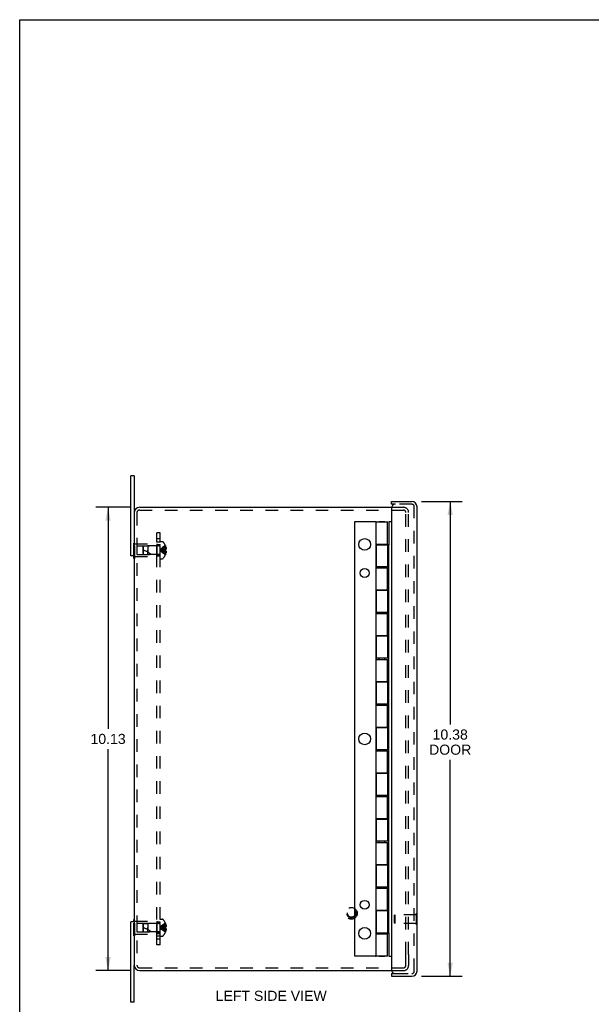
# Model space of a CAD drawing. Header units: inches. Extents: x 0 to 50, y 0 to 32.4.
# Tile 2 of 5: x 0 to 12.5, y 10.8 to 32.4. Entities that reach past the tile are written whole.
import ezdxf

# ---------------------------------------------------------------- set-up
doc = ezdxf.new("R2010")
doc.units = ezdxf.units.IN
doc.header["$LTSCALE"] = 2.75
doc.header["$MEASUREMENT"] = 0
doc.linetypes.add('HIDDEN', pattern=[0.2, 0.1, -0.1])
doc.layers.get('0').update_dxf_attribs({"linetype": 'CONTINUOUS'})
for name, color, linetype in [('DEFAULT_2', 8, 'HIDDEN'), ('DIMENSIONS', 7, 'CONTINUOUS'), ('DOOR_ASSEMBLY', 7, 'CONTINUOUS'), ('SUBPANEL', 7, 'CONTINUOUS')]:
    doc.layers.add(name, color=color, linetype=linetype)
doc.styles.get("Standard").update_dxf_attribs({"font": 'arial.ttf'})
doc.dimstyles.new('DIMSTYLE_1', dxfattribs={"dimtxt": 0.220588, "dimasz": 0.294118, "dimexe": 0.09, "dimexo": 0.07, "dimgap": 0.0375, "dimtad": 0, "dimtih": 1, "dimtoh": 1, "dimzin": 4, "dimdsep": 46, "dimtxsty": 'Standard', "dimblk": '_FILLED', "dimblk1": '_FILLED', "dimblk2": '_FILLED', "dimcen": 0.09, "dimazin": 1, "dimtfac": 1, "dimtdec": 3, "dimtofl": 0, "dimtmove": 0, "dimatfit": 3, "dimldrblk": '_FILLED', "dimfxl": 0, "dimtolj": 1, "dimtzin": 4, "dimarcsym": 0})

# ---------------------------------------------------------------- blocks, each defined once
blk = doc.blocks.new('_FILLED')
at = {"color": 0, "linetype": 'ByBlock'}
blk.add_solid([(0, 0), (-1, 0.2), (-1, -0.2)], dxfattribs=at)
blk = doc.blocks.new('*D1')
at = {"layer": 'DIMENSIONS', "color": 2, "linetype": 'Continuous'}
for p, q in [((8.783, 21.822), (9.679, 21.822)), ((9.414, 21.822), (9.414, 16.951)), ((9.414, 11.447), (9.414, 16.179)), ((8.783, 11.447), (9.679, 11.447))]:
    blk.add_line(p, q, dxfattribs=at)
at = {"layer": 'DIMENSIONS', "color": 2, "linetype": 'Continuous', "xscale": 0.2941176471, "yscale": 0.2941176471, "zscale": 0.2941176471}
for p, rotation in [((9.414, 21.822), 90), ((9.414, 11.447), 270)]:
    blk.add_blockref('_FILLED', p, dxfattribs=dict(at, rotation=rotation))
at = {"layer": 'DIMENSIONS', "color": 2, "linetype": 'Continuous', "insert": (9.414, 16.841), "char_height": 0.2206, "width": 0.92335, "attachment_point": 2, "line_spacing_factor": 0.9}
blk.add_mtext('10.38\\PDOOR', dxfattribs=at)
blk = doc.blocks.new('*D9')
at = {"layer": 'DIMENSIONS', "color": 2, "linetype": 'Continuous'}
for p, q in [((2.418, 21.697), (1.668, 21.697)), ((1.933, 21.697), (1.933, 16.856)), ((1.933, 11.572), (1.933, 16.414)), ((2.418, 11.572), (1.668, 11.572))]:
    blk.add_line(p, q, dxfattribs=at)
at = {"layer": 'DIMENSIONS', "color": 2, "linetype": 'Continuous', "xscale": 0.2941176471, "yscale": 0.2941176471, "zscale": 0.2941176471}
for p, rotation in [((1.933, 21.697), 90), ((1.933, 11.572), 270)]:
    blk.add_blockref('_FILLED', p, dxfattribs=dict(at, rotation=rotation))
at = {"layer": 'DIMENSIONS', "color": 2, "linetype": 'Continuous', "insert": (1.933, 16.745), "char_height": 0.2206, "width": 0.77083, "attachment_point": 2, "line_spacing_factor": 0.9}
blk.add_mtext('10.13', dxfattribs=at)

msp = doc.modelspace()

# ---------------------------------------------------------------- linework, layer by layer
at = {"color": 7, "linetype": 'Continuous'}
for p, q in [((0, 0), (0, 32.353)), ((0, 32.353), (50, 32.353)), ((2.504, 22.385), (2.429, 22.385)), ((2.504, 22.385), (2.504, 21.577)), ((2.504, 20.635), (2.429, 20.635)), ((2.499, 20.58), (2.499, 20.635)), ((2.499, 20.58), (2.504, 20.58)), ((2.504, 12.635), (2.429, 12.635)), ((2.499, 12.69), (2.504, 12.69)), ((2.499, 12.635), (2.499, 12.69)), ((2.504, 10.885), (2.504, 11.692)), ((2.504, 10.885), (2.429, 10.885))]:
    msp.add_line(p, q, dxfattribs=at)
at = {"color": 3, "linetype": 'Continuous'}
for p, q in [((2.429, 20.635), (2.429, 22.385)), ((2.504, 21.577), (2.504, 11.692)), ((2.624, 21.697), (8.133, 21.697)), ((2.429, 10.885), (2.429, 12.635)), ((2.624, 11.572), (8.133, 11.572))]:
    msp.add_line(p, q, dxfattribs=at)
for centre, start, end in [((2.624, 21.577), 90, 180), ((2.624, 11.692), 180, 270)]:
    msp.add_arc(centre, 0.12, start, end, dxfattribs=at)
at = {"layer": 'DEFAULT_2', "color": 8, "linetype": 'HIDDEN'}
for p, q in [((2.564, 21.577), (2.564, 11.692)), ((2.624, 21.637), (8.392, 21.637)), ((8.133, 21.697), (8.392, 21.697)), ((8.444, 11.922), (8.444, 21.585)), ((8.504, 11.922), (8.504, 21.585)), ((2.499, 20.635), (2.499, 20.94)), ((2.499, 20.94), (2.52, 20.94)), ((2.52, 20.58), (2.52, 20.94)), ((2.52, 20.9), (2.999, 20.9)), ((2.999, 20.9), (2.999, 20.62)), ((3.074, 20.573), (3.074, 20.946)), ((3.074, 20.946), (3.121, 20.946)), ((2.499, 20.85), (2.52, 20.85)), ((2.499, 20.67), (2.52, 20.67)), ((2.562, 20.855), (2.562, 20.665)), ((2.562, 20.855), (2.989, 20.855)), ((2.562, 20.665), (2.989, 20.665)), ((2.699, 20.834), (2.709, 20.845)), ((2.699, 20.686), (2.699, 20.834)), ((2.699, 20.686), (2.709, 20.675)), ((2.709, 20.845), (2.799, 20.854)), ((2.709, 20.675), (2.709, 20.845)), ((2.709, 20.675), (2.799, 20.666)), ((2.799, 20.854), (2.799, 20.76)), ((3.046, 20.854), (2.799, 20.854)), ((2.799, 20.666), (2.799, 20.76)), ((2.799, 20.76), (2.799, 20.718)), ((3.046, 20.666), (2.799, 20.666)), ((2.989, 20.855), (2.999, 20.865)), ((2.989, 20.855), (2.989, 20.665)), ((2.989, 20.665), (2.999, 20.655)), ((3.123, 20.769), (3.102, 20.766)), ((3.144, 20.771), (3.123, 20.768)), ((3.165, 20.773), (3.143, 20.771)), ((3.187, 20.775), (3.165, 20.773)), ((3.187, 20.744), (3.165, 20.747)), ((3.187, 20.859), (3.187, 20.859)), ((3.187, 20.859), (3.187, 20.858)), ((3.187, 20.858), (3.187, 20.775)), ((3.187, 20.828), (3.197, 20.828)), ((3.187, 20.795), (3.202, 20.795)), ((3.187, 20.775), (3.187, 20.773)), ((3.187, 20.775), (3.187, 20.775)), ((3.187, 20.775), (3.197, 20.775)), ((3.187, 20.744), (3.187, 20.662)), ((3.187, 20.744), (3.187, 20.744)), ((3.197, 20.744), (3.187, 20.744)), ((3.187, 20.725), (3.202, 20.725)), ((3.187, 20.691), (3.197, 20.691)), ((3.187, 20.662), (3.187, 20.661)), ((3.187, 20.661), (3.187, 20.66)), ((2.504, 20.58), (2.52, 20.58)), ((2.52, 20.62), (2.999, 20.62)), ((3.074, 20.573), (3.121, 20.573)), ((3.074, 12.696), (3.121, 12.696)), ((3.074, 12.323), (3.074, 12.696)), ((2.499, 12.33), (2.499, 12.635)), ((2.499, 12.6), (2.52, 12.6)), ((2.504, 12.69), (2.52, 12.69)), ((2.52, 12.33), (2.52, 12.69)), ((2.52, 12.65), (2.999, 12.65)), ((2.562, 12.605), (2.989, 12.605)), ((2.562, 12.605), (2.562, 12.415)), ((2.699, 12.584), (2.709, 12.595)), ((2.699, 12.436), (2.699, 12.584)), ((2.709, 12.595), (2.799, 12.604)), ((2.709, 12.425), (2.709, 12.595)), ((3.046, 12.604), (2.799, 12.604)), ((2.799, 12.604), (2.799, 12.51)), ((2.799, 12.51), (2.799, 12.468)), ((2.799, 12.416), (2.799, 12.51)), ((2.989, 12.605), (2.999, 12.615)), ((2.989, 12.605), (2.989, 12.415)), ((2.999, 12.65), (2.999, 12.37)), ((3.123, 12.519), (3.102, 12.516)), ((3.144, 12.521), (3.123, 12.518)), ((3.165, 12.523), (3.143, 12.521)), ((3.187, 12.525), (3.165, 12.523)), ((3.187, 12.494), (3.165, 12.497)), ((3.187, 12.609), (3.187, 12.608)), ((3.187, 12.609), (3.187, 12.609)), ((3.187, 12.608), (3.187, 12.525)), ((3.187, 12.578), (3.197, 12.578)), ((3.187, 12.545), (3.202, 12.545)), ((3.187, 12.525), (3.187, 12.525)), ((3.187, 12.525), (3.197, 12.525)), ((3.187, 12.494), (3.187, 12.497)), ((3.187, 12.494), (3.187, 12.494)), ((3.197, 12.494), (3.187, 12.494)), ((3.187, 12.494), (3.187, 12.412)), ((2.499, 12.42), (2.52, 12.42)), ((2.499, 12.33), (2.52, 12.33)), ((2.52, 12.37), (2.999, 12.37)), ((2.562, 12.415), (2.989, 12.415)), ((2.699, 12.436), (2.709, 12.425)), ((2.709, 12.425), (2.799, 12.416)), ((3.046, 12.416), (2.799, 12.416)), ((2.989, 12.415), (2.999, 12.405)), ((3.074, 12.323), (3.121, 12.323)), ((3.187, 12.475), (3.202, 12.475)), ((3.187, 12.441), (3.197, 12.441)), ((3.187, 12.412), (3.187, 12.411)), ((3.187, 12.411), (3.187, 12.41)), ((8.444, 11.684), (8.444, 11.922)), ((8.504, 11.922), (8.504, 11.684)), ((2.624, 11.632), (8.392, 11.632)), ((8.133, 11.572), (8.392, 11.572))]:
    msp.add_line(p, q, dxfattribs=at)
for points in [[(3.187, 20.859), (3.165, 20.846), (3.143, 20.831), (3.123, 20.815), (3.102, 20.798), (3.083, 20.779), (3.063, 20.76)], [(3.187, 20.828), (3.165, 20.819), (3.144, 20.809), (3.123, 20.798), (3.102, 20.786), (3.083, 20.773), (3.063, 20.76)], [(3.187, 20.795), (3.165, 20.79), (3.144, 20.785), (3.123, 20.779), (3.102, 20.773), (3.083, 20.767), (3.063, 20.76)], [(3.102, 20.766), (3.083, 20.763), (3.063, 20.76)], [(3.102, 20.766), (3.083, 20.763), (3.063, 20.76)], [(3.187, 20.661), (3.165, 20.674), (3.143, 20.689), (3.123, 20.705), (3.102, 20.722), (3.083, 20.741), (3.063, 20.76)], [(3.187, 20.691), (3.165, 20.701), (3.144, 20.711), (3.123, 20.722), (3.102, 20.734), (3.083, 20.747), (3.063, 20.76)], [(3.187, 20.725), (3.165, 20.73), (3.144, 20.735), (3.123, 20.741), (3.102, 20.747), (3.083, 20.753), (3.063, 20.76)], [(3.165, 20.747), (3.143, 20.749), (3.123, 20.751), (3.102, 20.754), (3.083, 20.757), (3.063, 20.76)], [(3.144, 20.749), (3.123, 20.751), (3.102, 20.754), (3.083, 20.757), (3.063, 20.76)], [(3.187, 20.76), (3.187, 20.763), (3.187, 20.765), (3.187, 20.768), (3.187, 20.77), (3.187, 20.773), (3.187, 20.775)], [(3.187, 20.77), (3.187, 20.768), (3.187, 20.765)], [(3.187, 20.744), (3.187, 20.747), (3.187, 20.75), (3.187, 20.752), (3.187, 20.755), (3.187, 20.757), (3.187, 20.76)], [(3.187, 20.755), (3.187, 20.752), (3.187, 20.75)], [(3.197, 20.828), (3.198, 20.824), (3.199, 20.82), (3.2, 20.816), (3.201, 20.812), (3.201, 20.807), (3.202, 20.803), (3.202, 20.799), (3.202, 20.795)], [(3.202, 20.795), (3.202, 20.793), (3.202, 20.79), (3.201, 20.788), (3.201, 20.785), (3.2, 20.783), (3.199, 20.781), (3.198, 20.778), (3.197, 20.775)], [(3.197, 20.744), (3.198, 20.742), (3.199, 20.739), (3.2, 20.737), (3.201, 20.734), (3.201, 20.732), (3.202, 20.73), (3.202, 20.727), (3.202, 20.725)], [(3.202, 20.725), (3.202, 20.721), (3.202, 20.717), (3.201, 20.712), (3.201, 20.708), (3.2, 20.704), (3.199, 20.7), (3.198, 20.696), (3.197, 20.691)], [(3.187, 12.609), (3.165, 12.596), (3.143, 12.581), (3.123, 12.565), (3.102, 12.548), (3.083, 12.529), (3.063, 12.51)], [(3.187, 12.578), (3.165, 12.569), (3.144, 12.559), (3.123, 12.548), (3.102, 12.536), (3.083, 12.523), (3.063, 12.51)], [(3.187, 12.545), (3.165, 12.54), (3.144, 12.535), (3.123, 12.529), (3.102, 12.523), (3.083, 12.517), (3.063, 12.51)], [(3.102, 12.516), (3.083, 12.513), (3.063, 12.51)], [(3.102, 12.516), (3.083, 12.513), (3.063, 12.51)], [(3.187, 12.441), (3.165, 12.451), (3.144, 12.461), (3.123, 12.472), (3.102, 12.484), (3.083, 12.497), (3.063, 12.51)], [(3.187, 12.411), (3.165, 12.424), (3.143, 12.439), (3.123, 12.455), (3.102, 12.472), (3.083, 12.491), (3.063, 12.51)], [(3.165, 12.497), (3.143, 12.499), (3.123, 12.501), (3.102, 12.504), (3.083, 12.507), (3.063, 12.51)], [(3.144, 12.499), (3.123, 12.501), (3.102, 12.504), (3.083, 12.507), (3.063, 12.51)], [(3.187, 12.475), (3.165, 12.48), (3.144, 12.485), (3.123, 12.491), (3.102, 12.497), (3.083, 12.503), (3.063, 12.51)], [(3.187, 12.525), (3.187, 12.523), (3.187, 12.52), (3.187, 12.518), (3.187, 12.515), (3.187, 12.513), (3.187, 12.51)], [(3.187, 12.515), (3.187, 12.518), (3.187, 12.52)], [(3.187, 12.51), (3.187, 12.507), (3.187, 12.505), (3.187, 12.502), (3.187, 12.5), (3.187, 12.497), (3.187, 12.494)], [(3.187, 12.5), (3.187, 12.502), (3.187, 12.505)], [(3.197, 12.578), (3.198, 12.574), (3.199, 12.57), (3.2, 12.566), (3.201, 12.562), (3.201, 12.557), (3.202, 12.553), (3.202, 12.549), (3.202, 12.545)], [(3.202, 12.545), (3.202, 12.543), (3.202, 12.54), (3.201, 12.538), (3.201, 12.535), (3.2, 12.533), (3.199, 12.531), (3.198, 12.528), (3.197, 12.525)], [(3.197, 12.494), (3.198, 12.492), (3.199, 12.489), (3.2, 12.487), (3.201, 12.484), (3.201, 12.482), (3.202, 12.48), (3.202, 12.477), (3.202, 12.475)], [(3.202, 12.475), (3.202, 12.471), (3.202, 12.467), (3.201, 12.462), (3.201, 12.458), (3.2, 12.454), (3.199, 12.45), (3.198, 12.446), (3.197, 12.441)]]:
    msp.add_lwpolyline(points, dxfattribs=at)
for radius in [0.128, 0.0981, 0.094, 0.084]:
    msp.add_circle((7.254, 12.822), radius, dxfattribs=at)
for centre, radius, start, end in [((2.624, 21.577), 0.06, 90, 180), ((8.392, 21.585), 0.112, 0, 90), ((8.392, 21.585), 0.052, 0, 90), ((3.046, 20.882), 0.0282, 270, 360), ((3.121, 20.926), 0.02, 43.5138, 90), ((2.945, 20.76), 0.262, 22.3613, 43.5138), ((2.529, 20.215), 0.571, 52.1862, 72.6646), ((3.046, 20.638), 0.0282, 0, 90), ((2.945, 20.76), 0.262, 316.4862, 337.6387), ((2.945, 20.76), 0.261, 15.1941, 22.0894), ((2.945, 20.76), 0.261, 337.9106, 344.8059), ((3.121, 20.593), 0.02, 270, 316.4862), ((3.121, 12.676), 0.02, 43.5138, 90), ((2.529, 11.965), 0.571, 52.1862, 72.6646), ((3.046, 12.632), 0.0282, 270, 360), ((2.945, 12.51), 0.262, 22.3613, 43.5138), ((2.945, 12.51), 0.261, 15.1941, 22.0894), ((3.046, 12.388), 0.0282, 0, 90), ((3.121, 12.343), 0.02, 270, 316.4862), ((2.945, 12.51), 0.262, 316.4862, 337.6387), ((2.945, 12.51), 0.261, 337.9106, 344.8059), ((2.624, 11.692), 0.06, 180, 270), ((8.392, 11.684), 0.112, 270, 360), ((8.392, 11.684), 0.052, 270, 360)]:
    msp.add_arc(centre, radius, start, end, dxfattribs=at)
at = {"layer": 'DOOR_ASSEMBLY', "color": 7, "linetype": 'Continuous'}
for p, q in [((8.129, 21.762), (8.129, 21.822)), ((8.219, 21.762), (8.129, 21.762)), ((7.326, 11.885), (7.326, 21.385)), ((7.326, 21.385), (7.789, 21.385)), ((7.797, 21.38), (7.784, 21.38)), ((7.789, 21.385), (7.789, 21.38)), ((7.859, 21.38), (7.859, 21.385)), ((7.859, 21.385), (7.982, 21.385)), ((7.982, 21.38), (7.982, 21.385)), ((8.072, 21.385), (8.072, 20.877)), ((8.072, 21.385), (8.129, 21.385)), ((7.787, 20.893), (7.787, 20.373)), ((7.787, 20.893), (7.797, 20.893)), ((7.859, 20.877), (7.859, 20.893)), ((7.982, 20.877), (7.982, 20.893)), ((8.072, 20.877), (8.043, 20.877)), ((8.071, 20.397), (8.072, 20.877)), ((7.787, 20.373), (7.797, 20.373)), ((7.859, 20.373), (7.859, 20.397)), ((7.982, 20.373), (7.982, 20.397)), ((8.071, 20.397), (8.043, 20.397)), ((8.071, 12.877), (8.071, 20.397)), ((7.787, 19.893), (7.787, 19.373)), ((7.787, 19.893), (7.797, 19.893)), ((7.859, 19.877), (7.859, 19.893)), ((7.982, 19.877), (7.982, 19.893)), ((8.071, 19.877), (8.043, 19.877)), ((7.787, 19.373), (7.797, 19.373)), ((7.859, 19.373), (7.859, 19.397)), ((7.982, 19.373), (7.982, 19.397)), ((8.071, 19.397), (8.043, 19.397)), ((7.787, 18.893), (7.787, 18.373)), ((7.787, 18.893), (7.797, 18.893)), ((7.859, 18.877), (7.859, 18.893)), ((7.982, 18.877), (7.982, 18.893)), ((8.071, 18.877), (8.043, 18.877)), ((7.787, 18.373), (7.797, 18.373)), ((7.859, 18.373), (7.859, 18.397)), ((7.982, 18.373), (7.982, 18.397)), ((8.071, 18.397), (8.043, 18.397)), ((7.787, 17.893), (7.797, 17.893)), ((7.787, 17.893), (7.787, 17.373)), ((7.859, 17.877), (7.859, 17.893)), ((7.982, 17.877), (7.982, 17.893)), ((8.071, 17.877), (8.043, 17.877)), ((7.787, 17.373), (7.797, 17.373)), ((7.859, 17.373), (7.859, 17.397)), ((7.982, 17.373), (7.982, 17.397)), ((8.071, 17.397), (8.043, 17.397)), ((7.787, 16.893), (7.797, 16.893)), ((7.787, 16.893), (7.787, 16.373)), ((7.859, 16.877), (7.859, 16.893)), ((7.982, 16.877), (7.982, 16.893)), ((8.071, 16.877), (8.043, 16.877)), ((7.787, 16.373), (7.797, 16.373)), ((7.859, 16.373), (7.859, 16.397)), ((7.982, 16.373), (7.982, 16.397)), ((8.071, 16.397), (8.043, 16.397)), ((7.787, 15.893), (7.797, 15.893)), ((7.787, 15.893), (7.787, 15.373)), ((7.859, 15.877), (7.859, 15.893)), ((7.982, 15.877), (7.982, 15.893)), ((8.071, 15.877), (8.043, 15.877)), ((7.787, 15.373), (7.797, 15.373)), ((7.859, 15.373), (7.859, 15.397)), ((7.982, 15.373), (7.982, 15.397)), ((8.071, 15.397), (8.043, 15.397)), ((7.787, 14.893), (7.797, 14.893)), ((7.787, 14.893), (7.787, 14.373)), ((7.859, 14.877), (7.859, 14.893)), ((7.982, 14.877), (7.982, 14.893)), ((8.071, 14.877), (8.043, 14.877)), ((7.787, 14.373), (7.797, 14.373)), ((7.859, 14.373), (7.859, 14.397)), ((7.982, 14.373), (7.982, 14.397)), ((8.071, 14.397), (8.043, 14.397)), ((7.787, 13.893), (7.797, 13.893)), ((7.787, 13.893), (7.787, 13.373)), ((7.859, 13.877), (7.859, 13.893)), ((7.982, 13.877), (7.982, 13.893)), ((8.071, 13.877), (8.043, 13.877)), ((7.787, 13.373), (7.797, 13.373)), ((7.859, 13.373), (7.859, 13.397)), ((7.982, 13.373), (7.982, 13.397)), ((8.071, 13.397), (8.043, 13.397)), ((7.787, 12.893), (7.797, 12.893)), ((7.787, 12.893), (7.787, 12.373)), ((7.859, 12.877), (7.859, 12.893)), ((7.982, 12.877), (7.982, 12.893)), ((8.071, 12.877), (8.043, 12.877)), ((8.072, 12.393), (8.071, 12.877)), ((8.694, 12.825), (8.689, 12.825)), ((8.694, 12.569), (8.694, 12.825)), ((8.694, 12.569), (8.689, 12.569)), ((7.787, 12.373), (7.797, 12.373)), ((7.859, 12.373), (7.859, 12.393)), ((7.982, 12.373), (7.982, 12.393)), ((8.043, 12.393), (8.072, 12.393)), ((8.072, 12.393), (8.072, 11.885)), ((7.789, 11.885), (7.326, 11.885)), ((7.784, 11.89), (7.797, 11.89)), ((7.789, 11.89), (7.789, 11.885)), ((7.859, 11.885), (7.859, 11.89)), ((7.859, 11.885), (7.982, 11.885)), ((7.982, 11.885), (7.982, 11.89)), ((8.072, 11.885), (8.129, 11.885)), ((8.129, 11.507), (8.219, 11.507)), ((8.129, 11.507), (8.129, 11.447))]:
    msp.add_line(p, q, dxfattribs=at)
at = {"layer": 'DOOR_ASSEMBLY', "color": 3, "linetype": 'Continuous'}
for p, q in [((8.129, 21.822), (8.577, 21.822)), ((8.129, 21.672), (8.129, 11.597)), ((8.689, 11.559), (8.689, 21.71)), ((7.797, 20.893), (7.797, 21.38)), ((7.797, 21.38), (8.043, 21.38)), ((8.043, 20.893), (8.043, 21.38)), ((7.794, 20.893), (7.794, 20.373)), ((7.797, 20.893), (8.043, 20.893)), ((7.797, 20.877), (7.797, 20.397)), ((7.797, 20.877), (8.043, 20.877)), ((8.043, 20.877), (8.043, 20.397)), ((8.043, 20.397), (7.797, 20.397)), ((7.797, 19.893), (7.797, 20.373)), ((7.797, 20.373), (8.043, 20.373)), ((8.043, 19.893), (8.043, 20.373)), ((7.794, 19.893), (7.794, 19.373)), ((7.797, 19.893), (8.043, 19.893)), ((7.797, 19.877), (7.797, 19.397)), ((8.043, 19.877), (7.797, 19.877)), ((8.043, 19.877), (8.043, 19.397)), ((8.043, 19.397), (7.797, 19.397)), ((7.797, 18.893), (7.797, 19.373)), ((7.797, 19.373), (8.043, 19.373)), ((8.043, 18.893), (8.043, 19.373)), ((7.794, 18.893), (7.794, 18.373)), ((7.797, 18.893), (8.043, 18.893)), ((7.797, 18.877), (7.797, 18.397)), ((8.043, 18.877), (7.797, 18.877)), ((8.043, 18.877), (8.043, 18.397)), ((8.043, 18.397), (7.797, 18.397)), ((7.797, 18.373), (8.043, 18.373)), ((7.797, 17.893), (7.797, 18.373)), ((8.043, 17.893), (8.043, 18.373)), ((7.794, 17.893), (7.794, 17.373)), ((7.797, 17.893), (8.043, 17.893)), ((8.043, 17.877), (7.797, 17.877)), ((7.797, 17.877), (7.797, 17.397)), ((8.043, 17.877), (8.043, 17.397)), ((8.043, 17.397), (7.797, 17.397)), ((7.797, 17.373), (8.043, 17.373)), ((7.797, 16.893), (7.797, 17.373)), ((8.043, 16.893), (8.043, 17.373)), ((7.794, 16.893), (7.794, 16.373)), ((7.797, 16.893), (8.043, 16.893)), ((8.043, 16.877), (7.797, 16.877)), ((7.797, 16.877), (7.797, 16.397)), ((8.043, 16.877), (8.043, 16.397)), ((8.043, 16.397), (7.797, 16.397)), ((7.797, 16.373), (8.043, 16.373)), ((7.797, 15.893), (7.797, 16.373)), ((8.043, 15.893), (8.043, 16.373)), ((7.794, 15.893), (7.794, 15.373)), ((7.797, 15.893), (8.043, 15.893)), ((8.043, 15.877), (7.797, 15.877)), ((7.797, 15.877), (7.797, 15.397)), ((8.043, 15.877), (8.043, 15.397)), ((8.043, 15.397), (7.797, 15.397)), ((7.797, 15.373), (8.043, 15.373)), ((7.797, 14.893), (7.797, 15.373)), ((8.043, 14.893), (8.043, 15.373)), ((7.794, 14.893), (7.794, 14.373)), ((7.797, 14.893), (8.043, 14.893)), ((8.043, 14.877), (7.797, 14.877)), ((7.797, 14.877), (7.797, 14.397)), ((8.043, 14.877), (8.043, 14.397)), ((8.043, 14.397), (7.797, 14.397)), ((7.797, 14.373), (8.043, 14.373)), ((7.797, 13.893), (7.797, 14.373)), ((8.043, 13.893), (8.043, 14.373)), ((7.794, 13.893), (7.794, 13.373)), ((7.797, 13.893), (8.043, 13.893)), ((8.043, 13.877), (7.797, 13.877)), ((7.797, 13.877), (7.797, 13.397)), ((8.043, 13.877), (8.043, 13.397)), ((8.043, 13.397), (7.797, 13.397)), ((7.797, 13.373), (8.043, 13.373)), ((7.797, 12.893), (7.797, 13.373)), ((8.043, 12.893), (8.043, 13.373)), ((7.794, 12.893), (7.794, 12.373)), ((7.797, 12.893), (8.043, 12.893)), ((8.043, 12.877), (7.797, 12.877)), ((7.797, 12.877), (7.797, 12.393)), ((8.043, 12.877), (8.043, 12.393)), ((8.043, 12.393), (7.797, 12.393)), ((7.797, 12.373), (8.043, 12.373)), ((7.797, 11.89), (7.797, 12.373)), ((8.043, 11.89), (8.043, 12.373)), ((8.043, 11.89), (7.797, 11.89)), ((8.129, 11.447), (8.577, 11.447))]:
    msp.add_line(p, q, dxfattribs=at)
at = {"layer": 'DOOR_ASSEMBLY', "color": 8, "linetype": 'HIDDEN'}
for p, q in [((8.577, 21.762), (8.219, 21.762)), ((8.629, 11.559), (8.629, 21.71)), ((8.194, 12.781), (8.204, 12.791)), ((8.194, 12.613), (8.194, 12.781)), ((8.676, 12.791), (8.204, 12.791)), ((8.204, 12.791), (8.204, 12.603)), ((8.689, 12.825), (8.676, 12.825)), ((8.676, 12.569), (8.676, 12.825)), ((8.194, 12.613), (8.204, 12.603)), ((8.676, 12.603), (8.204, 12.603)), ((8.689, 12.569), (8.676, 12.569)), ((8.219, 11.507), (8.577, 11.507))]:
    msp.add_line(p, q, dxfattribs=at)
at = {"layer": 'DOOR_ASSEMBLY', "color": 7, "linetype": 'Continuous'}
for centre, radius in [((7.544, 20.885), 0.128), ((7.544, 20.26), 0.0965), ((7.544, 16.635), 0.128), ((7.544, 13.01), 0.0965), ((7.544, 12.385), 0.128)]:
    msp.add_circle(centre, radius, dxfattribs=at)
at = {"layer": 'DOOR_ASSEMBLY', "color": 3, "linetype": 'Continuous'}
for centre, radius, start, end in [((8.219, 21.672), 0.09, 90, 180), ((8.577, 21.71), 0.112, 0, 90), ((8.219, 11.597), 0.09, 180, 270), ((8.577, 11.559), 0.112, 270, 360)]:
    msp.add_arc(centre, radius, start, end, dxfattribs=at)
at = {"layer": 'DOOR_ASSEMBLY', "color": 8, "linetype": 'HIDDEN'}
for centre, start, end in [((8.577, 21.71), 0, 90), ((8.577, 11.559), 270, 360)]:
    msp.add_arc(centre, 0.052, start, end, dxfattribs=at)
at = {"layer": 'SUBPANEL', "color": 8, "linetype": 'HIDDEN'}
for p, q in [((2.999, 12.135), (2.999, 21.135)), ((3.074, 21.135), (2.999, 21.135)), ((3.074, 12.135), (3.074, 21.135)), ((3.074, 21.01), (2.999, 21.01)), ((2.999, 20.941), (3.074, 20.941)), ((2.999, 20.885), (3.074, 20.885)), ((2.999, 20.869), (3.074, 20.869)), ((2.999, 20.651), (3.074, 20.651)), ((2.999, 20.635), (3.074, 20.635)), ((2.999, 12.635), (3.074, 12.635)), ((2.999, 12.619), (3.074, 12.619)), ((2.999, 12.401), (3.074, 12.401)), ((2.999, 12.385), (3.074, 12.385)), ((2.999, 12.329), (3.074, 12.329)), ((3.074, 12.26), (2.999, 12.26)), ((3.074, 12.135), (2.999, 12.135))]:
    msp.add_line(p, q, dxfattribs=at)

# ---------------------------------------------------------------- texts
at = {"layer": 'DIMENSIONS', "color": 2, "linetype": 'Continuous', "insert": (5.499, 11.131), "char_height": 0.22059, "width": 2.42565, "attachment_point": 2, "line_spacing_factor": 0.9}
msp.add_mtext('LEFT SIDE VIEW', dxfattribs=at)

# ---------------------------------------------------------------- dimensions: what is measured, and where the dimension line sits
at = {"layer": 'DIMENSIONS', "color": 2, "linetype": 'Continuous'}
dim = msp.add_linear_dim(base=(9.414121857, 11.447447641), p1=(8.712952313, 21.82244764), p2=(8.712952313, 11.447447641), angle=270, text='<>\\PDOOR', dimstyle='DIMSTYLE_1', dxfattribs=at)
dim.commit()
dim.dimension.update_dxf_attribs({"geometry": '*D1', "text_midpoint": (9.414121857, 16.564939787), "dimtype": 160})
dim = msp.add_linear_dim(base=(1.932871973, 11.572447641), p1=(2.488187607, 21.69744764), p2=(2.488187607, 11.572447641), angle=270, dimstyle='DIMSTYLE_1', dxfattribs=at)
dim.commit()
dim.dimension.update_dxf_attribs({"geometry": '*D9', "text_midpoint": (1.942244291, 16.63371775), "dimtype": 160})

doc.saveas('drawing.dxf')
